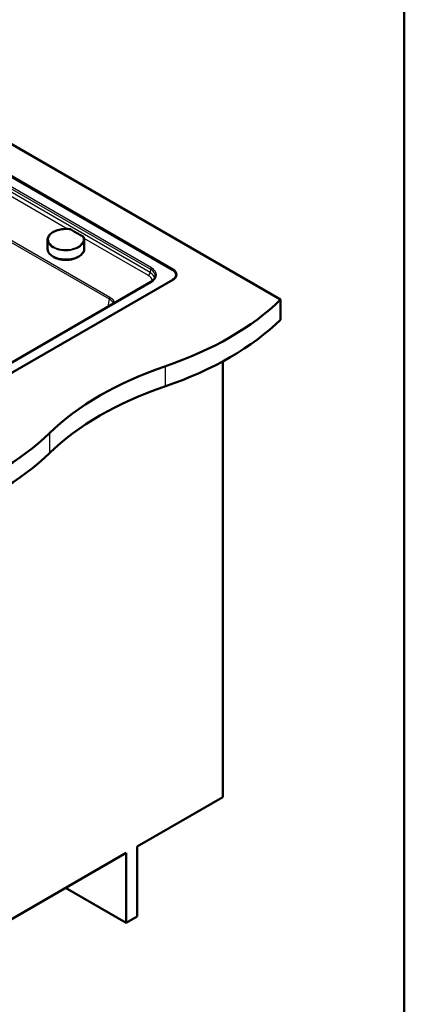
# Model space of a CAD drawing. Header units: millimetres. Extents: x 100 to 2000, y 93 to 2870.
# Tile 7 of 8: x 1529 to 2000, y 735 to 1939. Entities that reach past the tile are written whole.
import ezdxf

# ---------------------------------------------------------------- set-up
doc = ezdxf.new("R2010")
doc.units = ezdxf.units.MM
doc.header["$LTSCALE"] = 10
for name, color, linetype, lineweight in [('Sketch Geometry(ISO)', 7, 'Continuous', 50), ('Visible Edges(ISO)', 7, 'Continuous', 50), ('Visible Tangent Edges(ISO)', 7, 'Continuous', 25)]:
    doc.layers.add(name, color=color, linetype=linetype, lineweight=lineweight)

# ---------------------------------------------------------------- blocks, each defined once
blk = doc.blocks.new('Borders Marketing Border')
at = {"layer": 'Sketch Geometry(ISO)'}
blk.add_line((200, 287), (200, 10), dxfattribs=at)

msp = doc.modelspace()

# ---------------------------------------------------------------- linework, layer by layer
at = {"layer": 'Visible Edges(ISO)'}
for p, q in [((1447.5, 1828.6), (1848.6, 1597)), ((1447.8, 1789.2), (1716.7, 1634)), ((1716.4, 1633.3), (1447.8, 1788.4)), ((1563.4, 1670.1), (1563.4, 1659)), ((1608.2, 1670.4), (1608.4, 1659.3)), ((1720.8, 1625.4), (1720.8, 1627.2)), ((1716.7, 1621.3), (1382.3, 1428.2)), ((1689.7, 1618.6), (1385.7, 1443)), ((1848.6, 1597), (1848.6, 1572.5)), ((1777.9, 1521.5), (1777.9, 988.7)), ((1673.2, 928.3), (1777.9, 988.7)), ((1673.2, 842.6), (1673.2, 928.3)), ((1419.4, 781.7), (1659.8, 920.5)), ((1659.8, 920.5), (1659.8, 834.8)), ((1659.8, 834.8), (1585.6, 877.7)), ((1659.8, 834.8), (1673.2, 842.6))]:
    msp.add_line(p, q, dxfattribs=at)
for centre, major_axis, ratio, start_param, end_param in [((1585.9, 1657.8), (21, 0.2), 0.582367, 3.864811, 5.559967), ((1705.8, 1627.2), (15, 0), 0.57735, 5.497787, 7.068583), ((1705.8, 1627.6), (15.5, 0), 0.57735, 5.497787, 7.068583), ((1504, 1714.3), (400, 0), 0.57735, 5.245107, 5.750467), ((1504, 1689.8), (-400, 0), 0.57735, 2.103514, 2.608875), ((1910.3, 1316.4), (400, 0), 0.57735, 2.103514, 2.608875), ((1910.3, 1291.9), (-400, 0), 0.57735, 5.245107, 5.750467), ((1221.2, 1551), (400, 0), 0.57735, 5.245107, 5.750467), ((1221.2, 1526.5), (-400, 0), 0.57735, 2.103514, 2.608875)]:
    msp.add_ellipse(centre, major_axis=major_axis, ratio=ratio, start_param=start_param, end_param=end_param, dxfattribs=at)
for points, knots in [([(1563.4, 1670.1), (1563.5, 1671.5), (1563.8, 1672.9), (1565.2, 1675.5), (1566.3, 1676.8), (1569.1, 1679.1), (1570.8, 1680.1), (1574.7, 1681.8), (1576.9, 1682.5), (1581.5, 1683.3), (1583.9, 1683.5), (1587.6, 1683.5), (1588.9, 1683.4), (1590.1, 1683.3)], [0.787248, 0.787248, 0.787248, 0.787248, 1.087969, 1.087969, 1.401033, 1.401033, 1.725354, 1.725354, 2.050834, 2.050834, 2.375417, 2.375417, 2.552596, 2.552596, 2.552596, 2.552596]), ([(1590.1, 1683.3), (1590.3, 1683.3), (1590.5, 1683.3), (1591, 1683.2), (1591.2, 1683.1), (1591.5, 1683), (1591.7, 1682.9), (1592.1, 1682.8), (1592.3, 1682.7), (1592.6, 1682.5), (1592.8, 1682.4), (1592.9, 1682.3)], [0, 0, 0, 0, 0.0576108, 0.0576108, 0.1152216, 0.1152216, 0.1728324, 0.1728324, 0.2304431, 0.2304431, 0.2880539, 0.2880539, 0.2880539, 0.2880539]), ([(1605.9, 1674.8), (1605, 1675.3), (1604, 1675.8), (1602.2, 1676.7), (1601.3, 1677.2), (1599.5, 1678.2), (1598.7, 1678.7), (1597, 1679.7), (1596.1, 1680.2), (1594.5, 1681.3), (1593.7, 1681.8), (1592.9, 1682.3)], [6.1910957, 6.1910957, 6.1910957, 6.1910957, 6.2279315, 6.2279315, 6.2647674, 6.2647674, 6.3016032, 6.3016032, 6.3384391, 6.3384391, 6.3752749, 6.3752749, 6.3752749, 6.3752749]), ([(1605.9, 1674.8), (1606.1, 1674.8), (1606.3, 1674.7), (1606.6, 1674.5), (1606.7, 1674.4), (1607, 1674.1), (1607.1, 1674), (1607.3, 1673.7), (1607.4, 1673.6), (1607.6, 1673.3), (1607.7, 1673.2), (1607.8, 1673)], [0, 0, 0, 0, 0.0576108, 0.0576108, 0.1152216, 0.1152216, 0.1728324, 0.1728324, 0.2304431, 0.2304431, 0.2880539, 0.2880539, 0.2880539, 0.2880539]), ([(1607.8, 1673), (1607.8, 1672.8), (1607.9, 1672.7), (1608, 1672.3), (1608, 1672.2), (1608.1, 1671.8), (1608.1, 1671.6), (1608.1, 1671.3), (1608.2, 1671.1), (1608.2, 1670.8), (1608.2, 1670.6), (1608.2, 1670.4)], [3.7305891, 3.7305891, 3.7305891, 3.7305891, 3.7677387, 3.7677387, 3.8048884, 3.8048884, 3.8420381, 3.8420381, 3.8791878, 3.8791878, 3.9163374, 3.9163374, 3.9163374, 3.9163374]), ([(1608.4, 1659.3), (1608.4, 1657.9), (1608.1, 1656.5), (1606.6, 1653.9), (1605.5, 1652.6), (1602.7, 1650.3), (1601, 1649.3), (1597.1, 1647.7), (1594.9, 1647), (1590.3, 1646.1), (1587.9, 1645.9), (1583.1, 1646), (1580.7, 1646.2), (1576.2, 1647.1), (1574.1, 1647.8), (1570.3, 1649.5), (1568.6, 1650.5), (1565.9, 1652.8), (1564.9, 1654.1), (1563.7, 1656.6), (1563.4, 1657.8), (1563.4, 1659)], [3.916337, 3.916337, 3.916337, 3.916337, 4.233597, 4.233597, 4.552744, 4.552744, 4.873359, 4.873359, 5.194076, 5.194076, 5.514672, 5.514672, 5.835221, 5.835221, 6.155831, 6.155831, 6.476561, 6.476561, 6.797095, 6.797095, 7.070434, 7.070434, 7.070434, 7.070434]), ([(1689.7, 1618.6), (1690.4, 1618.9), (1691, 1619.3), (1692.1, 1620.2), (1692.5, 1620.6), (1693.4, 1621.5), (1693.8, 1621.9), (1694.4, 1622.9), (1694.6, 1623.3), (1695, 1624.2), (1695.1, 1624.7), (1695.2, 1625.1)], [-0.7816001, -0.7816001, -0.7816001, -0.7816001, -0.6426019, -0.6426019, -0.5036038, -0.5036038, -0.3646057, -0.3646057, -0.2256075, -0.2256075, -0.0866094, -0.0866094, -0.0866094, -0.0866094])]:
    msp.add_open_spline(points, degree=3, knots=knots, dxfattribs=at)
at = {"layer": 'Visible Tangent Edges(ISO)'}
for p, q in [((1305.5, 1790.2), (1638.7, 1597.8)), ((1639.8, 1599.5), (1308.2, 1791)), ((1690.5, 1636), (1447.9, 1776)), ((1447.9, 1773.7), (1689.4, 1634.2)), ((1688.8, 1630.2), (1448, 1769.3)), ((1448, 1764.6), (1588.5, 1683.4)), ((1608, 1672.2), (1686.7, 1626.8)), ((1689.4, 1634.2), (1688.8, 1630.2)), ((1716.7, 1634), (1716.7, 1633.1)), ((1386.5, 1443), (1690.5, 1618.5)), ((1638.7, 1597.8), (1637.3, 1588.3)), ((1707.2, 1515.4), (1707.2, 1490.9)), ((1565.8, 1433.7), (1565.8, 1409.2))]:
    msp.add_line(p, q, dxfattribs=at)
for centre, major_axis, ratio, start_param, end_param in [((1585.8, 1670.8), (21.6, 0.2), 0.582367, 1.369993, 6.475186), ((1590, 1682.6), (0.083, 0.745), 0.162144, 0, 0.631277), ((1592.5, 1681.7), (0.428, 0.616), 0.627531, 0, 0.845005), ((1670, 1720.2), (100.7, 0.8), 0.582367, 3.8305, 4.014679), ((1605.6, 1674.2), (0.324, 0.676), 0.522276, 0, 0.751734), ((1585.8, 1670.2), (-22.4, -0.2), 0.582367, 6.276933, 9.43103), ((1607, 1672.7), (0.71, 0.243), 0.797988, 0, 1.310471), ((1585.9, 1659.1), (22.5, 0.2), 0.582367, 3.135341, 6.289437), ((1686.7, 1629.2), (1.5, 2.6), 0.57735, 3.935717, 5.410521), ((1674.5, 1619.7), (17.1, 0.1), 0.577514, 6.282001, 7.059282), ((1674.5, 1622.2), (20.1, -0.3), 0.578082, 0.110935, 0.789883), ((1690.5, 1634.7), (0.75, 1.3), 0.57735, 0.785398, 2.268928), ((1675.1, 1626), (20.2, 0.2), 0.572287, 6.190232, 7.058442), ((1675.1, 1627.2), (21.7, 0), 0.572981, 5.501585, 7.064785), ((1690.5, 1617.3), (-0.75, 1.3), 0.57735, 5.497787, 6.283185), ((1639.8, 1598.3), (0.75, 1.3), 0.57735, 0.794125, 2.268928), ((1624.4, 1589.4), (20.2, 0.4), 0.577069, 0.20693, 0.769255), ((1624.4, 1590.6), (21.7, 0.2), 0.577514, 0.184842, 0.776097)]:
    msp.add_ellipse(centre, major_axis=major_axis, ratio=ratio, start_param=start_param, end_param=end_param, dxfattribs=at)
for points, knots in [([(1590, 1683.2), (1590.3, 1683.1), (1590.5, 1683.1), (1591, 1683), (1591.2, 1682.9), (1591.4, 1682.9), (1591.6, 1682.8), (1591.8, 1682.7), (1592.2, 1682.5), (1592.3, 1682.4), (1592.5, 1682.3)], [0, 0, 0, 0, 0.0720135, 0.0720135, 0.144027, 0.144027, 0.144027, 0.2160404, 0.2160404, 0.2880539, 0.2880539, 0.2880539, 0.2880539]), ([(1605.6, 1674.8), (1606, 1674.6), (1606.3, 1674.4), (1606.8, 1673.9), (1606.9, 1673.6), (1607, 1673.4)], [0, 0, 0, 0, 0.1440268, 0.1440268, 0.2880539, 0.2880539, 0.2880539, 0.2880539])]:
    msp.add_open_spline(points, degree=3, knots=knots, dxfattribs=at)

# ---------------------------------------------------------------- block references
at = {"xscale": 10, "yscale": 10, "zscale": 10}
msp.add_blockref('Borders Marketing Border', (0, 0), dxfattribs=at)

doc.saveas('drawing.dxf')
